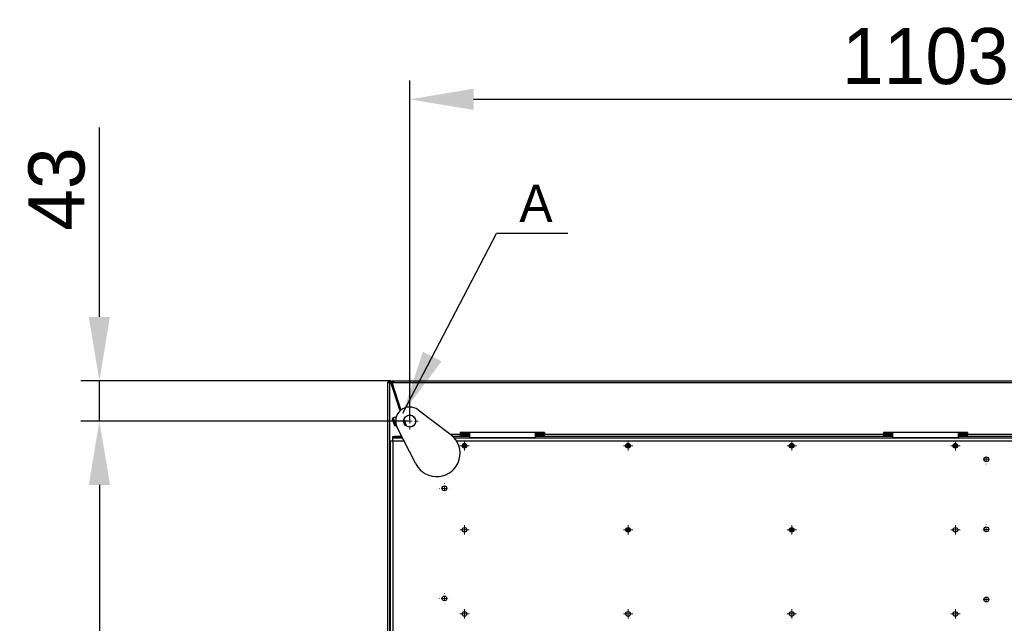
# Model space of a CAD drawing. Header units: millimetres. Extents: x 0 to 39025, y -31299 to 8400.
# Tile 197 of 206: x 13810 to 14863, y 4569 to 5215. Entities that reach past the tile are written whole.
import ezdxf

# ---------------------------------------------------------------- set-up
doc = ezdxf.new("R2010")
doc.units = ezdxf.units.MM
doc.header["$PDSIZE"] = -1
doc.layers.add('ANOTACIJE', color=7, linetype='Continuous')
doc.layers.add('DIMENZIJE', color=4, linetype='Continuous')
doc.styles.add('SLDTEXTSTYLE1', font='Montserrat-Regular.ttf')
doc.styles.add('SLDTEXTSTYLE6', font='txt')
doc.styles.get("Standard").update_dxf_attribs({"font": 'Montserrat-Regular.ttf'})
doc.dimstyles.new('SLDDIMSTYLE0', dxfattribs={"dimtxt": 3, "dimasz": 3.414889, "dimexe": 0, "dimexo": 0.0625, "dimgap": 0.75, "dimtad": 1, "dimdec": 0, "dimlfac": 20, "dimrnd": 1e-09, "dimzin": 12, "dimdsep": 46, "dimtxsty": 'SLDTEXTSTYLE6', "dimsah": 1, "dimcen": 0.09, "dimadec": 0, "dimazin": 3, "dimtfac": 1, "dimtdec": 0, "dimtofl": 0, "dimtmove": 0, "dimatfit": 3, "dimfxl": 1, "dimfrac": 2, "dimtolj": 1, "dimtzin": 12, "dimarcsym": 0})
doc.dimstyles.new('SLDDIMSTYLE3', dxfattribs={"dimtxt": 0.18, "dimasz": 3.414889, "dimexe": 0, "dimexo": 0.0625, "dimgap": 0, "dimtad": 0, "dimtih": 1, "dimtoh": 1, "dimdec": 0, "dimrnd": 1e-09, "dimzin": 0, "dimdsep": 46, "dimtxsty": 'Standard', "dimsah": 1, "dimcen": 0.09, "dimadec": 0, "dimazin": 0, "dimtfac": 3.414889, "dimtdec": 0, "dimtofl": 0, "dimtmove": 0, "dimatfit": 3, "dimfxl": 1, "dimfrac": 2, "dimtolj": 1, "dimtzin": 0, "dimarcsym": 0})

# ---------------------------------------------------------------- blocks, each defined once
blk = doc.blocks.new('SW_CENTERMARKSYMBOL_40')
at = {"color": 0, "linetype": 'Continuous', "lineweight": 18}
for p, q in [((-2.5, 0), (-4.5, 0)), ((0, 0), (-1.25, 0)), ((0, 2.5), (0, 4.5)), ((0, 0), (0, 1.25)), ((0, 0), (0, -1.25)), ((0, 0), (1.25, 0)), ((2.5, 0), (4.5, 0)), ((0, -2.5), (0, -4.5))]:
    blk.add_line(p, q, dxfattribs=at)
blk = doc.blocks.new('SW_CENTERMARKSYMBOL_48')
at = {"color": 0, "linetype": 'Continuous', "lineweight": 18}
for p, q in [((-2.5, 0), (-2.55, 0)), ((0, 0), (-1.25, 0)), ((0, 2.5), (0, 2.55)), ((0, 0), (0, 1.25)), ((0, 0), (0, -1.25)), ((0, 0), (1.25, 0)), ((2.5, 0), (2.55, 0)), ((0, -2.5), (0, -2.55))]:
    blk.add_line(p, q, dxfattribs=at)
blk = doc.blocks.new('SW_CENTERMARKSYMBOL_49')
at = {"color": 0, "linetype": 'Continuous', "lineweight": 18}
for p, q in [((-2.5, 0), (-2.55, 0)), ((0, 0), (-1.25, 0)), ((0, 2.5), (0, 2.55)), ((0, 0), (0, 1.25)), ((0, 0), (0, -1.25)), ((0, 0), (1.25, 0)), ((2.5, 0), (2.55, 0)), ((0, -2.5), (0, -2.55))]:
    blk.add_line(p, q, dxfattribs=at)
blk = doc.blocks.new('SW_CENTERMARKSYMBOL_50')
at = {"color": 0, "linetype": 'Continuous', "lineweight": 18}
for p, q in [((-2.5, 0), (-2.55, 0)), ((0, 0), (-1.25, 0)), ((0, 2.5), (0, 2.55)), ((0, 0), (0, 1.25)), ((0, 0), (0, -1.25)), ((0, 0), (1.25, 0)), ((2.5, 0), (2.55, 0)), ((0, -2.5), (0, -2.55))]:
    blk.add_line(p, q, dxfattribs=at)
blk = doc.blocks.new('SW_CENTERMARKSYMBOL_55')
at = {"color": 0, "linetype": 'Continuous', "lineweight": 18}
for p, q in [((-2.5, 0), (-2.55, 0)), ((0, 0), (-1.25, 0)), ((0, 2.5), (0, 2.55)), ((0, 0), (0, 1.25)), ((0, 0), (0, -1.25)), ((0, 0), (1.25, 0)), ((2.5, 0), (2.55, 0)), ((0, -2.5), (0, -2.55))]:
    blk.add_line(p, q, dxfattribs=at)
blk = doc.blocks.new('SW_CENTERMARKSYMBOL_56')
at = {"color": 0, "linetype": 'Continuous', "lineweight": 18}
for p, q in [((-2.5, 0), (-2.55, 0)), ((0, 0), (-1.25, 0)), ((0, 2.5), (0, 2.55)), ((0, 0), (0, 1.25)), ((0, 0), (0, -1.25)), ((0, 0), (1.25, 0)), ((2.5, 0), (2.55, 0)), ((0, -2.5), (0, -2.55))]:
    blk.add_line(p, q, dxfattribs=at)
blk = doc.blocks.new('SW_CENTERMARKSYMBOL_74')
at = {"color": 0, "linetype": 'Continuous', "lineweight": 18}
for p, q in [((-1.25, 0), (-2.5, 0)), ((0, 0), (-1.25, 0)), ((0, 1.25), (0, 2.5)), ((0, 0), (0, 1.25)), ((0, 0), (0, -1.25)), ((0, 0), (1.25, 0)), ((1.25, 0), (2.5, 0)), ((0, -1.25), (0, -2.5))]:
    blk.add_line(p, q, dxfattribs=at)
blk = doc.blocks.new('SW_CENTERMARKSYMBOL_79')
at = {"color": 0, "linetype": 'Continuous', "lineweight": 18}
for p, q in [((-1.25, 0), (-2.5, 0)), ((0, 0), (-1.25, 0)), ((0, 1.25), (0, 2.5)), ((0, 0), (0, 1.25)), ((0, 0), (0, -1.25)), ((0, 0), (1.25, 0)), ((1.25, 0), (2.5, 0)), ((0, -1.25), (0, -2.5))]:
    blk.add_line(p, q, dxfattribs=at)
blk = doc.blocks.new('SW_CENTERMARKSYMBOL_80')
at = {"color": 0, "linetype": 'Continuous', "lineweight": 18}
for p, q in [((-1.25, 0), (-2.5, 0)), ((0, 0), (-1.25, 0)), ((0, 1.25), (0, 2.5)), ((0, 0), (0, 1.25)), ((0, 0), (0, -1.25)), ((0, 0), (1.25, 0)), ((1.25, 0), (2.5, 0)), ((0, -1.25), (0, -2.5))]:
    blk.add_line(p, q, dxfattribs=at)
blk = doc.blocks.new('SW_CENTERMARKSYMBOL_81')
at = {"color": 0, "linetype": 'Continuous', "lineweight": 18}
for p, q in [((-1.25, 0), (-2.5, 0)), ((0, 0), (-1.25, 0)), ((0, 1.25), (0, 2.5)), ((0, 0), (0, 1.25)), ((0, 0), (0, -1.25)), ((0, 0), (1.25, 0)), ((1.25, 0), (2.5, 0)), ((0, -1.25), (0, -2.5))]:
    blk.add_line(p, q, dxfattribs=at)
blk = doc.blocks.new('SW_CENTERMARKSYMBOL_86')
at = {"color": 0, "linetype": 'Continuous', "lineweight": 18}
for p, q in [((-1.25, 0), (-2.5, 0)), ((0, 0), (-1.25, 0)), ((0, 1.25), (0, 2.5)), ((0, 0), (0, 1.25)), ((0, 0), (0, -1.25)), ((0, 0), (1.25, 0)), ((1.25, 0), (2.5, 0)), ((0, -1.25), (0, -2.5))]:
    blk.add_line(p, q, dxfattribs=at)
blk = doc.blocks.new('SW_CENTERMARKSYMBOL_87')
at = {"color": 0, "linetype": 'Continuous', "lineweight": 18}
for p, q in [((-1.25, 0), (-2.5, 0)), ((0, 0), (-1.25, 0)), ((0, 1.25), (0, 2.5)), ((0, 0), (0, 1.25)), ((0, 0), (0, -1.25)), ((0, 0), (1.25, 0)), ((1.25, 0), (2.5, 0)), ((0, -1.25), (0, -2.5))]:
    blk.add_line(p, q, dxfattribs=at)
blk = doc.blocks.new('SW_CENTERMARKSYMBOL_88')
at = {"color": 0, "linetype": 'Continuous', "lineweight": 18}
for p, q in [((-1.25, 0), (-2.5, 0)), ((0, 0), (-1.25, 0)), ((0, 1.25), (0, 2.5)), ((0, 0), (0, 1.25)), ((0, 0), (0, -1.25)), ((0, 0), (1.25, 0)), ((1.25, 0), (2.5, 0)), ((0, -1.25), (0, -2.5))]:
    blk.add_line(p, q, dxfattribs=at)
blk = doc.blocks.new('SW_CENTERMARKSYMBOL_89')
at = {"color": 0, "linetype": 'Continuous', "lineweight": 18}
for p, q in [((-1.25, 0), (-2.5, 0)), ((0, 0), (-1.25, 0)), ((0, 1.25), (0, 2.5)), ((0, 0), (0, 1.25)), ((0, 0), (0, -1.25)), ((0, 0), (1.25, 0)), ((1.25, 0), (2.5, 0)), ((0, -1.25), (0, -2.5))]:
    blk.add_line(p, q, dxfattribs=at)
blk = doc.blocks.new('SW_CENTERMARKSYMBOL_90')
at = {"color": 0, "linetype": 'Continuous', "lineweight": 18}
for p, q in [((-1.25, 0), (-2.5, 0)), ((0, 0), (-1.25, 0)), ((0, 1.25), (0, 2.5)), ((0, 0), (0, 1.25)), ((0, 0), (0, -1.25)), ((0, 0), (1.25, 0)), ((1.25, 0), (2.5, 0)), ((0, -1.25), (0, -2.5))]:
    blk.add_line(p, q, dxfattribs=at)
blk = doc.blocks.new('SW_CENTERMARKSYMBOL_91')
at = {"color": 0, "linetype": 'Continuous', "lineweight": 18}
for p, q in [((-1.25, 0), (-2.5, 0)), ((0, 0), (-1.25, 0)), ((0, 1.25), (0, 2.5)), ((0, 0), (0, 1.25)), ((0, 0), (0, -1.25)), ((0, 0), (1.25, 0)), ((1.25, 0), (2.5, 0)), ((0, -1.25), (0, -2.5))]:
    blk.add_line(p, q, dxfattribs=at)
blk = doc.blocks.new('SW_CENTERMARKSYMBOL_92')
at = {"color": 0, "linetype": 'Continuous', "lineweight": 18}
for p, q in [((-1.25, 0), (-2.5, 0)), ((0, 0), (-1.25, 0)), ((0, 1.25), (0, 2.5)), ((0, 0), (0, 1.25)), ((0, 0), (0, -1.25)), ((0, 0), (1.25, 0)), ((1.25, 0), (2.5, 0)), ((0, -1.25), (0, -2.5))]:
    blk.add_line(p, q, dxfattribs=at)
blk = doc.blocks.new('SW_CENTERMARKSYMBOL_93')
at = {"color": 0, "linetype": 'Continuous', "lineweight": 18}
for p, q in [((-1.25, 0), (-2.5, 0)), ((0, 0), (-1.25, 0)), ((0, 1.25), (0, 2.5)), ((0, 0), (0, 1.25)), ((0, 0), (0, -1.25)), ((0, 0), (1.25, 0)), ((1.25, 0), (2.5, 0)), ((0, -1.25), (0, -2.5))]:
    blk.add_line(p, q, dxfattribs=at)
blk = doc.blocks.new('Adapt 2 S (spodaj)')
at = {"linetype": 'Continuous', "lineweight": 25}
for p, q in [((0, 97), (0, 713)), ((0, 713), (2.1, 713)), ((2, 713.3), (2.9, 713.4)), ((2.9, 713.4), (2, 713.3)), ((2, 713.3), (2, 713.3)), ((2, 713), (2, 713.3)), ((2.1, 101.2), (2.1, 713)), ((3, 713.3), (3.9, 713.6)), ((3, 713.3), (11.7, 686.3)), ((3.9, 713.6), (12.7, 686.6)), ((3.9, 713.6), (3.9, 713.6)), ((3.9, 713.6), (3.9, 713.6)), ((3.9, 713.6), (13.8, 683.3)), ((4.4, 712.1), (4.5, 712.1)), ((4.4, 712.1), (4.5, 712.1)), ((4.4, 712.1), (4.5, 712.1)), ((4.5, 715), (6.5, 715)), ((4.5, 715), (4.5, 712.9)), ((4.5, 712.9), (4.5, 712.1)), ((4.5, 712.1), (4.8, 711.8)), ((4.5, 712.1), (4.7, 712.1)), ((5, 711.3), (4.5, 711.7)), ((5, 711.2), (4.5, 711.7)), ((6.5, 713), (4.6, 712.4)), ((4.6, 712.4), (14, 683.5)), ((5.5, 712.9), (5.9, 712.9)), ((5.9, 712.8), (5.9, 712.8)), ((6.4, 714), (6.3, 713.8)), ((6.5, 715), (1143.5, 715)), ((6.5, 715), (6.5, 713)), ((6.5, 713), (1143.5, 713)), ((11.7, 686.3), (12.7, 686.6)), ((12.3, 684.4), (11.7, 686.3)), ((13.3, 684.7), (12.3, 684.4)), ((12.7, 686.6), (13.3, 684.7)), ((13.3, 684.7), (13.8, 683.3)), ((5.8, 675.4), (4.8, 674.3)), ((4.8, 674.3), (6.9, 667.7)), ((9.1, 676.5), (5.8, 675.4)), ((5.8, 675.4), (8.4, 667.4)), ((9.1, 676.4), (9.1, 676.5)), ((12.3, 684.4), (12.9, 682.6)), ((32.5, 683.8), (67.4, 657.3)), ((8.4, 667.4), (6.9, 667.7)), ((6.9, 667.7), (7, 667.2)), ((7, 667.2), (8.6, 666.9)), ((9, 667.6), (8.4, 667.4)), ((8.4, 667.4), (8.6, 666.9)), ((8.6, 666.9), (9.2, 667.1)), ((30.1, 625.9), (10.1, 665)), ((17, 673.2), (19.1, 667)), ((17, 673.2), (19.1, 667)), ((17.2, 673.7), (19.5, 666.6)), ((17.2, 673.7), (19.5, 666.6)), ((5.2, 653.9), (5.2, 655.4)), ((5.2, 655.4), (7.2, 655.4)), ((7.2, 653.9), (5.2, 653.9)), ((5.2, 650.8), (5.2, 653.6)), ((15.9, 653.6), (5.2, 653.6)), ((7.2, 655.4), (7.2, 653.9)), ((14.9, 655.4), (7.2, 655.4)), ((15.7, 653.9), (7.2, 653.9)), ((14.2, 656.8), (14.2, 656.3)), ((14.2, 655.4), (14.2, 656.3)), ((14.2, 656.3), (14.5, 656.3)), ((14.2, 653.6), (14.2, 653.9)), ((66.9, 657.7), (77.4, 657.7)), ((69.3, 655.7), (77.4, 655.7)), ((1078.7, 653.6), (71.3, 653.6)), ((167.4, 659.7), (77.4, 659.7)), ((77.4, 659.7), (77.4, 657.7)), ((77.4, 658.7), (87.4, 658.7)), ((77.4, 657.7), (77.4, 655.7)), ((77.4, 657.3), (87.4, 657.3)), ((87.4, 657.3), (77.4, 657.3)), ((77.4, 656.7), (87.4, 656.7)), ((77.4, 655.7), (87.4, 655.7)), ((87.4, 659.7), (87.4, 653.9)), ((157.4, 653.9), (87.4, 653.9)), ((87.4, 653.9), (87.4, 653.6)), ((157.4, 659.7), (157.4, 653.9)), ((157.4, 658.7), (167.4, 658.7)), ((157.4, 657.3), (167.4, 657.3)), ((167.4, 657.3), (157.4, 657.3)), ((157.4, 656.7), (167.4, 656.7)), ((157.4, 655.7), (167.4, 655.7)), ((157.4, 653.9), (157.4, 653.6)), ((167.4, 659.7), (167.4, 657.7)), ((167.4, 657.7), (530, 657.7)), ((167.4, 655.7), (167.4, 657.7)), ((167.4, 655.7), (530, 655.7)), ((620, 659.7), (530, 659.7)), ((530, 659.7), (530, 657.7)), ((530, 658.7), (540, 658.7)), ((530, 657.7), (530, 655.7)), ((530, 657.3), (540, 657.3)), ((540, 657.3), (530, 657.3)), ((530, 656.7), (540, 656.7)), ((530, 655.7), (540, 655.7)), ((540, 653.9), (540, 659.7)), ((610, 653.9), (540, 653.9)), ((540, 653.6), (540, 653.9)), ((610, 659.7), (610, 653.9)), ((610, 658.7), (620, 658.7)), ((610, 657.3), (620, 657.3)), ((620, 657.3), (610, 657.3)), ((610, 656.7), (620, 656.7)), ((610, 655.7), (620, 655.7)), ((610, 653.9), (610, 653.6)), ((620, 659.7), (620, 657.7)), ((620, 655.7), (620, 657.7)), ((620, 657.7), (691.1, 657.7)), ((620, 655.7), (691.1, 655.7)), ((2.4, 650.8), (5.2, 650.8)), ((2.4, 650.8), (2.4, 222.4)), ((5.2, 650.8), (17.3, 650.8)), ((5.2, 650.8), (5.2, 257)), ((73.4, 650.8), (1076.6, 650.8)), ((84.5, 645.3), (79.5, 645.3)), ((84.2, 644.3), (79.8, 644.3)), ((79.9, 646.8), (84.1, 646.8)), ((83.3, 647.6), (80.7, 647.6)), ((259.5, 645.3), (254.5, 645.3)), ((259.2, 644.3), (254.8, 644.3)), ((254.9, 646.8), (259.1, 646.8)), ((258.3, 647.6), (255.7, 647.6)), ((434.5, 645.3), (429.5, 645.3)), ((434.2, 644.3), (429.8, 644.3)), ((429.9, 646.8), (434.1, 646.8)), ((433.3, 647.6), (430.7, 647.6)), ((609.5, 645.3), (604.5, 645.3)), ((609.2, 644.3), (604.8, 644.3)), ((604.9, 646.8), (609.1, 646.8)), ((608.3, 647.6), (605.7, 647.6)), ((2.1, 600.4), (2.4, 600.4)), ((254.8, 556.6), (259.2, 556.6)), ((254.8, 554.2), (259.2, 554.2)), ((429.8, 556.6), (434.2, 556.6)), ((429.8, 554.2), (434.2, 554.2)), ((2.4, 520.4), (2.1, 520.4))]:
    blk.add_line(p, q, dxfattribs=at)
for centre, radius in [((23.4, 671.8), 6.5), ((82, 645.4), 2.5), ((257, 645.4), 2.5), ((432, 645.4), 2.5), ((607, 645.4), 2.5), ((640.1, 630.9), 2.6), ((60.5, 599.8), 2.6), ((640.1, 555.9), 2.6), ((82, 555.4), 2.5), ((257, 555.4), 2.5), ((432, 555.4), 2.5), ((607, 555.4), 2.5), ((60.5, 482), 2.6), ((640.1, 480.9), 2.6), ((82, 465.4), 2.5), ((257, 465.4), 2.5), ((432, 465.4), 2.5), ((607, 465.4), 2.5)]:
    blk.add_circle(centre, radius, dxfattribs=at)
for centre, radius, start, end in [((2, 713), 2, 18, 180), ((2, 713), 1, 18, 180), ((7.4, 712.8), 1.48, 127.655, 178.8039), ((7.5, 712.1), 1.66, 126.3292, 155.9235), ((23.4, 671.8), 15, 52.8396, 207.1604), ((52.3, 637.3), 25, 207.1604, 52.8396)]:
    blk.add_arc(centre, radius, start, end, dxfattribs=at)
for points, knots in [([(2, 713.3), (1.7, 713.3), (1.4, 713.2), (1.1, 713.2), (1, 713.2)], [0, 0, 0, 0, 0.77446, 1, 1, 1, 1]), ([(2, 713.3), (1.7, 713.2), (1.5, 713.2), (1.1, 713.1), (1, 713), (1, 713)], [0, 0, 0, 0, 0.5, 0.5, 1, 1, 1, 1]), ([(4.6, 712.4), (4.5, 712.7), (4.5, 713), (4.6, 713.6), (4.7, 713.9), (5.1, 714.4), (5.3, 714.6), (5.9, 714.9), (6.2, 715), (6.5, 715)], [0, 0, 0, 0, 0.25, 0.25, 0.5, 0.5, 0.75, 0.75, 1, 1, 1, 1]), ([(6.5, 714), (6.4, 714), (6.2, 713.9), (5.9, 713.8), (5.8, 713.7), (5.6, 713.4), (5.6, 713.3), (5.5, 713), (5.5, 712.8), (5.6, 712.7)], [0, 0, 0, 0, 0.25, 0.25, 0.5, 0.5, 0.75, 0.75, 1, 1, 1, 1])]:
    blk.add_open_spline(points, degree=3, knots=knots, dxfattribs=at)
at = {"linetype": 'Continuous', "lineweight": 0, "xscale": 2, "yscale": 2, "zscale": 2}
for name, p in [('SW_CENTERMARKSYMBOL_40', (23.4, 671.8)), ('SW_CENTERMARKSYMBOL_92', (82, 645.4)), ('SW_CENTERMARKSYMBOL_90', (257, 645.4)), ('SW_CENTERMARKSYMBOL_88', (432, 645.4)), ('SW_CENTERMARKSYMBOL_86', (607, 645.4)), ('SW_CENTERMARKSYMBOL_48', (640.1, 630.9)), ('SW_CENTERMARKSYMBOL_55', (60.5, 599.8)), ('SW_CENTERMARKSYMBOL_93', (82, 555.4)), ('SW_CENTERMARKSYMBOL_91', (257, 555.4)), ('SW_CENTERMARKSYMBOL_89', (432, 555.4)), ('SW_CENTERMARKSYMBOL_87', (607, 555.4)), ('SW_CENTERMARKSYMBOL_49', (640.1, 555.9)), ('SW_CENTERMARKSYMBOL_56', (60.5, 482)), ('SW_CENTERMARKSYMBOL_50', (640.1, 480.9)), ('SW_CENTERMARKSYMBOL_74', (82, 465.4)), ('SW_CENTERMARKSYMBOL_81', (257, 465.4)), ('SW_CENTERMARKSYMBOL_80', (432, 465.4)), ('SW_CENTERMARKSYMBOL_79', (607, 465.4))]:
    blk.add_blockref(name, p, dxfattribs=at)
blk = doc.blocks.new('*D21')
at = {"layer": 'Defpoints', "color": 0, "transparency": 16777216}
for p in [(15329.9, 5129.8), (14226.7, 4785.5), (15329.9, 4785.5)]:
    blk.add_point(p, dxfattribs=at)
at = {"layer": 'DIMENZIJE', "color": 0, "lineweight": -2, "transparency": 16777216}
for p, q in [((14226.7, 4786.8), (14226.7, 5149.8)), ((15329.9, 4786.8), (15329.9, 5149.8)), ((14295, 5129.8), (15261.6, 5129.8))]:
    blk.add_line(p, q, dxfattribs=at)
at = {"layer": 'DIMENZIJE', "color": 0, "transparency": 16777216}
for points in [[(14295, 5141.2), (14295, 5118.4), (14226.7, 5129.8)], [(15261.6, 5141.2), (15261.6, 5118.4), (15329.9, 5129.8)]]:
    blk.add_solid(points, dxfattribs=at)
at = {"layer": 'DIMENZIJE', "color": 0, "transparency": 16777216, "insert": (14778.3, 5175.7), "char_height": 60, "attachment_point": 5, "style": 'SLDTEXTSTYLE6'}
blk.add_mtext('\\A1;1103', dxfattribs=at)
blk = doc.blocks.new('*D25')
at = {"layer": 'Defpoints', "color": 0, "transparency": 16777216}
for p in [(14226.7, 4785.5), (13894.8, 4156.9), (14226.7, 4156.9)]:
    blk.add_point(p, dxfattribs=at)
at = {"layer": 'DIMENZIJE', "color": 0, "lineweight": -2, "transparency": 16777216}
for p, q in [((14225.4, 4785.5), (13874.8, 4785.5)), ((13894.8, 4717.2), (13894.8, 4225.2)), ((14225.4, 4156.9), (13874.8, 4156.9))]:
    blk.add_line(p, q, dxfattribs=at)
at = {"layer": 'DIMENZIJE', "color": 0, "transparency": 16777216}
for points in [[(13883.4, 4717.2), (13906.2, 4717.2), (13894.8, 4785.5)], [(13883.4, 4225.2), (13906.2, 4225.2), (13894.8, 4156.9)]]:
    blk.add_solid(points, dxfattribs=at)
at = {"layer": 'DIMENZIJE', "color": 0, "transparency": 16777216, "insert": (13848.9, 4471.2), "char_height": 60, "attachment_point": 5, "rotation": 90, "style": 'SLDTEXTSTYLE6'}
blk.add_mtext('\\A1;629', dxfattribs=at)
blk = doc.blocks.new('*D26')
at = {"layer": 'Defpoints', "color": 0, "transparency": 16777216}
for p in [(14207.8, 4828.7), (13894.8, 4785.5), (14226.7, 4785.5)]:
    blk.add_point(p, dxfattribs=at)
at = {"layer": 'DIMENZIJE', "color": 0, "lineweight": -2, "transparency": 16777216}
for p, q in [((13894.8, 4897), (13894.8, 5099.6)), ((14206.5, 4828.7), (13874.8, 4828.7)), ((13894.8, 4785.5), (13894.8, 4828.7)), ((14225.4, 4785.5), (13874.8, 4785.5)), ((13894.8, 4717.2), (13894.8, 4648.9))]:
    blk.add_line(p, q, dxfattribs=at)
at = {"layer": 'DIMENZIJE', "color": 0, "transparency": 16777216}
for points in [[(13883.4, 4897), (13906.1, 4897), (13894.8, 4828.7)], [(13883.4, 4717.2), (13906.1, 4717.2), (13894.8, 4785.5)]]:
    blk.add_solid(points, dxfattribs=at)
at = {"layer": 'DIMENZIJE', "color": 0, "transparency": 16777216, "insert": (13849.3, 5033.8), "char_height": 60, "attachment_point": 5, "rotation": 90, "style": 'SLDTEXTSTYLE6'}
blk.add_mtext('\\A1;43', dxfattribs=at)

msp = doc.modelspace()

# ---------------------------------------------------------------- linework, layer by layer
msp.add_circle((14226.7, 4785.5), 6.48)
at = {"layer": 'ANOTACIJE', "color": 0}
msp.add_line((14395.9, 4986.3), (14319.4, 4986.3), dxfattribs=at)

# ---------------------------------------------------------------- block references
at = {"color": 1}
msp.add_blockref('Adapt 2 S (spodaj)', (14203.3, 4113.7), dxfattribs=at)

# ---------------------------------------------------------------- texts
at = {"layer": 'ANOTACIJE', "color": 0, "insert": (14343.9, 5038.5), "char_height": 40, "attachment_point": 1, "style": 'SLDTEXTSTYLE1'}
msp.add_mtext('A', dxfattribs=at)

# ---------------------------------------------------------------- dimensions: what is measured, and where the dimension line sits
at = {"layer": 'DIMENZIJE'}
dim = msp.add_linear_dim(base=(15329.9, 5129.8), p1=(14226.7, 4785.5), p2=(15329.9, 4785.5), dimstyle='SLDDIMSTYLE0', override={"dimscale": 20, "dimexe": 1, "dimlfac": 1, "dimdle": 1, "dimtofl": 1}, dxfattribs=at)
dim.commit()
dim.dimension.update_dxf_attribs({"geometry": '*D21', "text_midpoint": (14778.3, 5175.7)})
dim = msp.add_linear_dim(base=(13894.8, 4785.5), p1=(14207.8, 4828.7), p2=(14226.7, 4785.5), angle=90, dimstyle='SLDDIMSTYLE0', override={"dimscale": 20, "dimexe": 1, "dimlfac": 1, "dimdle": 1, "dimtofl": 1}, dxfattribs=at)
dim.commit()
dim.dimension.update_dxf_attribs({"geometry": '*D26', "text_midpoint": (13894.8, 5033.8), "dimtype": 160})
dim = msp.add_linear_dim(base=(13894.8, 4156.9), p1=(14226.7, 4785.5), p2=(14226.7, 4156.9), angle=90, dimstyle='SLDDIMSTYLE0', override={"dimscale": 20, "dimexe": 1, "dimlfac": 1, "dimdle": 1, "dimtofl": 1}, dxfattribs=at)
dim.commit()
dim.dimension.update_dxf_attribs({"geometry": '*D25', "text_midpoint": (13848.9, 4471.2)})

# ---------------------------------------------------------------- leaders
at = {"layer": 'ANOTACIJE', "color": 7}
msp.add_leader([(14219.2, 4794), (14319.4, 4986.3)], dimstyle='SLDDIMSTYLE3', override={"dimscale": 20}, dxfattribs=at)

doc.saveas('drawing.dxf')
